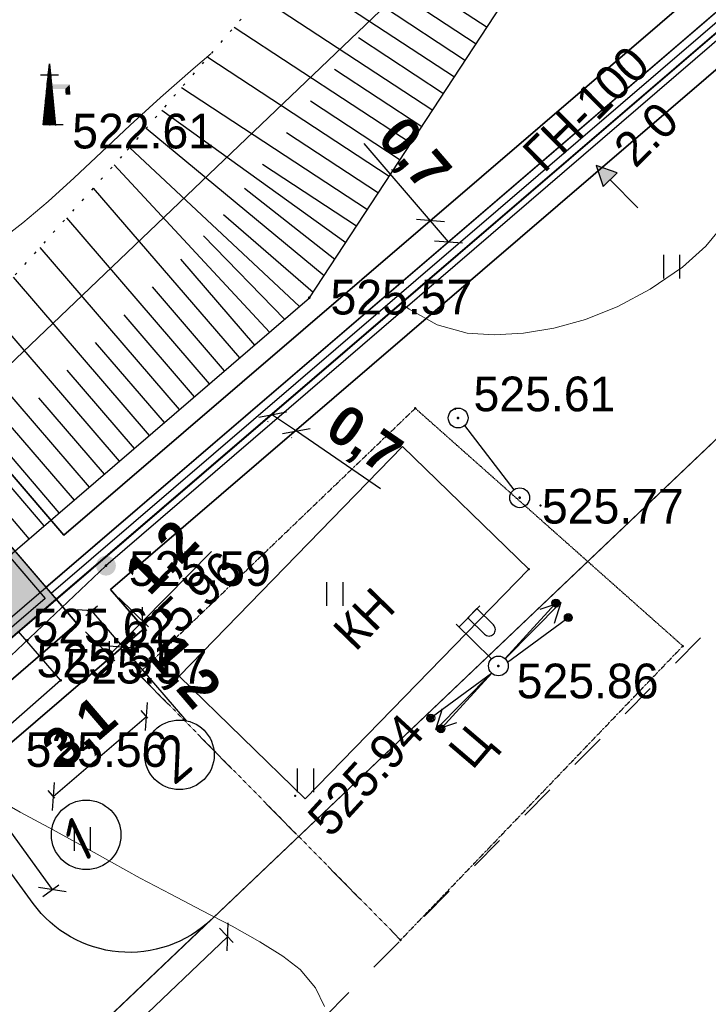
# Model space of a CAD drawing. Header units: millimetres. Extents: x 767170 to 66149698, y -983507 to 2493658.
# Tile 184 of 226: x 2856017 to 2873388, y -741449 to -716604. Entities that reach past the tile are written whole.
import ezdxf

# ---------------------------------------------------------------- set-up
doc = ezdxf.new("R2010")
doc.units = ezdxf.units.MM
for name, pattern in [('Д_ТРОТ_ТРУБА', [3, 1.5, -1.5]), ('ДОРОГИ_ГРУНТ', [7, 5, -2]), ('ДОРОГИ_СТРОЯЩ', [9, 8, -1]), ('Контура низ откосов  Штриховая 0.1-0.5 - - - - - - -', [0.6, 0.1, -0.5])]:
    doc.linetypes.add(name, pattern=pattern)
for name, color, linetype in [('(004) Точки рельефа', 7, 'Continuous'), ('(004a) Точки рельефа (отк.)', 7, 'Continuous'), ('(007) Здания', 7, 'Continuous'), ('(013) Газ', 30, 'ИК_Газопровод -------г--------'), ('(022) Возд. Линии', 7, 'Continuous'), ('(025) Дорога', 7, 'Continuous'), ('(028) Гидротехн.', 7, 'Continuous'), ('(031) Горизонтали', 42, 'Continuous'), ('(035) Откосы', 7, 'Continuous'), ('(036) Растительность', 7, 'Continuous'), ('(040) Ограда', 7, 'Continuous'), ('METALL OG', 7, 'Continuous'), ('V-NODE-TEXT', 11, 'Continuous'), ('YQ_DIM', 3, 'Continuous'), ('Пикет', 7, 'Continuous')]:
    doc.layers.add(name, color=color, linetype=linetype)
doc.layers.add('ВВГ 3х2.5', color=5, linetype='Continuous', lineweight=40)
doc.styles.add('BM-431', font='txt')
doc.styles.add('D-431', font='txt')
doc.styles.add('FAYZXON', font='GOTHICB.TTF')
doc.styles.add('P-131', font='txt')
doc.styles.add('S', font='txtwr', dxfattribs={"oblique": 15})
doc.styles.get("Standard").update_dxf_attribs({"font": 'isocpeui.ttf'})
doc.linetypes.add('FENCELINE1', pattern='A,6.35,-2.54,[133,ltypeshp.shx,S=2.54,R=0,X=-2.54,Y=0],-2.54,25.4', length=36.83)
doc.linetypes.add('GAZ_VOZDUSH', pattern='A,1,-2,["~",Standard,S=3,R=0,X=-1.5,Y=-1.5],-1,10', length=14)
doc.linetypes.add('ИК_Газопровод -------г--------', pattern='A,9,-0.6,["Г",Standard,S=1.2,R=0,X=0,Y=-0.6],-1.2', length=10.8)
doc.linetypes.add('ОГРАДА_V_ПРОВ', pattern='A,2.5,["v",Standard,S=1,R=0,X=0,Y=0],5,["v",Standard,S=1,R=180,X=0,Y=0],2.5', length=10)
doc.linetypes.add('ОГРАДА_БЕТ', pattern='A,4,["|",Standard,S=0.8,R=0,X=0,Y=-0.8],4', length=8)
doc.dimstyles.new('MAGENTA genplan dimension', dxfattribs={"dimtxt": 1000, "dimasz": 500, "dimexe": 200, "dimexo": 300, "dimgap": 100, "dimtad": 1, "dimdec": 1, "dimlfac": 0.001, "dimzin": 1, "dimtxsty": 'FAYZXON', "dimblk": 'OBLIQUE', "dimcen": 0, "dimclrd": 142, "dimclre": 142, "dimclrt": 6, "dimadec": 0, "dimazin": 0, "dimtfac": 1, "dimtdec": 1, "dimtmove": 0, "dimatfit": 3, "dimldrblk": 'OBLIQUE', "dimfxl": 1, "dimlwd": 30, "dimlwe": 30, "dimarcsym": 0})

# ---------------------------------------------------------------- blocks, each defined once
blk = doc.blocks.new('_Oblique')
at = {"color": 0, "linetype": 'ByBlock', "lineweight": -2}
blk.add_line((-0.5, -0.5), (0.5, 0.5), dxfattribs=at)
blk = doc.blocks.new('*D294')
at = {"color": 142, "lineweight": 30, "transparency": 16777216}
for p, q in [((1989123, -731441), (1989123, -731185)), ((1992223, -731441), (1992223, -731185)), ((1989123, -731385), (1992223, -731385))]:
    blk.add_line(p, q, dxfattribs=at)
at = {"color": 142, "lineweight": 30, "transparency": 16777216, "xscale": 500, "yscale": 500, "zscale": 500, "rotation": 180}
blk.add_blockref('_Oblique', (1989123, -731385), dxfattribs=at)
at = {"color": 142, "lineweight": 30, "transparency": 16777216, "xscale": 500, "yscale": 500, "zscale": 500}
blk.add_blockref('_Oblique', (1992223, -731385), dxfattribs=at)
at = {"color": 6, "transparency": 16777216, "insert": (1990673, -730689), "char_height": 1000, "attachment_point": 5, "style": 'FAYZXON'}
blk.add_mtext('3,1', dxfattribs=at)
blk = doc.blocks.new('*D295')
at = {"color": 142, "lineweight": 30, "transparency": 16777216}
for p, q in [((1986356, -727461), (1986356, -724361)), ((1986433, -724361), (1986556, -724361)), ((1986433, -727461), (1986556, -727461))]:
    blk.add_line(p, q, dxfattribs=at)
at = {"color": 142, "lineweight": 30, "transparency": 16777216, "xscale": 500, "yscale": 500, "zscale": 500}
for p, rotation in [((1986356, -724361), 90), ((1986356, -727461), 270)]:
    blk.add_blockref('_Oblique', p, dxfattribs=dict(at, rotation=rotation))
at = {"color": 6, "transparency": 16777216, "insert": (1985661, -725911), "char_height": 1000, "attachment_point": 5, "rotation": 90, "style": 'FAYZXON'}
blk.add_mtext('3,1', dxfattribs=at)
blk = doc.blocks.new('I04010')
for p, q in [((-0.412273, 0.007146), (-0.412273, 1.207146)), ((0.387727, 1.207146), (0.387727, 0.007146))]:
    blk.add_line(p, q)
blk = doc.blocks.new('s3-flat-16')
at = {"layer": '(022) Возд. Линии'}
h = blk.add_hatch(dxfattribs=at)
h.set_pattern_fill('ACET-2D-ANSI31', color=256, scale=0.01, angle=216.1445, style=0)
h.set_pattern_definition([(261.144504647, (-32250.83694, -79576.628754), (0.031371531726, -0.004887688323), [])])
edge = h.paths.add_edge_path()
edge.add_arc((-1.534, -1.121), 0.1, 0, 360)
blk.add_lwpolyline([(0, 0), (-1.615, -1.18)], dxfattribs=at)
blk.add_circle((-1.534, -1.121), 0.1, dxfattribs=at)
blk = doc.blocks.new('s4-flat-16')
at = {"layer": '(022) Возд. Линии'}
h = blk.add_hatch(dxfattribs=at)
h.set_pattern_fill('ACET-2D-ANSI31', color=256, scale=0.01, angle=36.1445, style=0)
h.set_pattern_definition([(81.144504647, (-32251.239618, -79576.92287), (-0.031371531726, 0.004887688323), [])])
edge = h.paths.add_edge_path()
edge.add_arc((1.534, 1.121), 0.1, 0, 360)
blk.add_lwpolyline([(0, 0), (1.615, 1.18)], dxfattribs=at)
blk.add_circle((1.534, 1.121), 0.1, dxfattribs=at)
blk = doc.blocks.new('prov-s-flat-12')
at = {"layer": '(022) Возд. Линии'}
for name, p in [('s4-flat-16', (0.202, 0.148)), ('s3-flat-16', (-0.201, -0.146))]:
    blk.add_blockref(name, p, dxfattribs=at)
blk = doc.blocks.new('STOLB-flat-5')
at = {"layer": '(022) Возд. Линии'}
blk.add_circle((0, 0), 0.25, dxfattribs=at)
blk = doc.blocks.new('s3-flat-17')
at = {"layer": '(022) Возд. Линии'}
h = blk.add_hatch(dxfattribs=at)
h.set_pattern_fill('ACET-2D-ANSI31', color=256, scale=0.01, angle=227.5732, style=0)
h.set_pattern_definition([(272.57319229, (-32250.842247, -79576.64046), (0.031717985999, 0.001425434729), [])])
edge = h.paths.add_edge_path()
edge.add_arc((-1.282, -1.402), 0.1, 0, 360)
blk.add_lwpolyline([(0, 0), (-1.349, -1.476)], dxfattribs=at)
blk.add_circle((-1.282, -1.402), 0.1, dxfattribs=at)
blk = doc.blocks.new('s4-flat-17')
at = {"layer": '(022) Возд. Линии'}
h = blk.add_hatch(dxfattribs=at)
h.set_pattern_fill('ACET-2D-ANSI31', color=256, scale=0.01, angle=47.5732, style=0)
h.set_pattern_definition([(92.57319229, (-32251.178662, -79577.008535), (-0.031717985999, -0.001425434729), [])])
edge = h.paths.add_edge_path()
edge.add_arc((1.282, 1.402), 0.1, 0, 360)
blk.add_lwpolyline([(0, 0), (1.349, 1.476)], dxfattribs=at)
blk.add_circle((1.282, 1.402), 0.1, dxfattribs=at)
blk = doc.blocks.new('prov-s-flat-13')
at = {"layer": '(022) Возд. Линии'}
for name, p in [('s4-flat-17', (0.169, 0.185)), ('s3-flat-17', (-0.168, -0.183))]:
    blk.add_blockref(name, p, dxfattribs=at)
blk = doc.blocks.new('S2-flat-12')
at = {"layer": '(022) Возд. Линии'}
for p, q in [((0, 0), (1.402, 1.426)), ((1.402, 1.426), (0.874, 1.245)), ((1.402, 1.426), (1.23, 0.894))]:
    blk.add_line(p, q, dxfattribs=at)
blk = doc.blocks.new('S1-flat-12')
at = {"layer": '(022) Возд. Линии'}
for p, q in [((0, 0), (-1.402, -1.426)), ((-1.402, -1.426), (-1.23, -0.894)), ((-1.402, -1.426), (-0.874, -1.245))]:
    blk.add_line(p, q, dxfattribs=at)
blk = doc.blocks.new('f-flat-11')
at = {"layer": '(022) Возд. Линии'}
for points in [[(-0.998, 0.982), (-0.472, 1.516)], [(-0.178, 0.175), (-1.069, 1.052)]]:
    blk.add_lwpolyline(points, dxfattribs=at)
blk.add_lwpolyline([(-0.122, 0.803), (-0.122, 0.803, 0.414214), (-0.124, 1.033), (-0.542, 1.445), (-0.77, 1.213), (-0.351, 0.801, 0.414214)], format="xyb", close=True, dxfattribs=at)
blk.add_circle((0, 0), 0.25, dxfattribs=at)
blk = doc.blocks.new('U1061-flat-5')
at = {"layer": '(022) Возд. Линии'}
blk.add_circle((0, 0), 0.25, dxfattribs=at)
at = {"color": 4, "oblique": 15}
blk.add_attdef('Z', (0.797, -0.495), '', height=1, dxfattribs=at)
blk = doc.blocks.new('U1061-flat-6')
at = {"layer": '(022) Возд. Линии'}
blk.add_circle((0, 0), 0.25, dxfattribs=at)
at = {"color": 4, "oblique": 15}
blk.add_attdef('Z', (0.797, -0.495), '', height=1, dxfattribs=at)
blk = doc.blocks.new('I03042-flat-1')
at = {"layer": '(028) Гидротехн.'}
for p, q in [((-0.012, 0), (0.144, 1.536)), ((0.144, 1.536), (0.294, -0.018)), ((0.144, 0), (0.144, 1.536)), ((-0.078, 1.26), (0.372, 1.26)), ((0.114, 0), (0.114, 1.296)), ((0.12, 0), (0.12, 1.356)), ((0.132, 0), (0.132, 1.416)), ((0.138, 0), (0.138, 1.482)), ((0.15, 0), (0.15, 1.47)), ((0.156, 0), (0.156, 1.41)), ((0.162, 0), (0.162, 1.35)), ((0.168, 0), (0.168, 1.29)), ((0.084, 0), (0.084, 0.996)), ((0.09, 0), (0.09, 1.056)), ((0.096, 0), (0.096, 1.116)), ((0.102, 0), (0.102, 1.176)), ((0.108, 0), (0.108, 1.236)), ((0.174, 0), (0.174, 1.224)), ((0.18, 0), (0.18, 1.164)), ((0.186, 0), (0.186, 1.104)), ((0.192, 0), (0.192, 1.044)), ((0.06, 0), (0.06, 0.75)), ((0.066, 0), (0.066, 0.81)), ((0.072, 0), (0.072, 0.87)), ((0.078, 0), (0.078, 0.93)), ((0.198, 0), (0.198, 0.978)), ((0.204, 0), (0.204, 0.918)), ((0.21, 0), (0.21, 0.858)), ((0.216, 0), (0.216, 0.798)), ((0.036, 0), (0.036, 0.504)), ((0.042, 0), (0.042, 0.57)), ((0.048, 0), (0.048, 0.63)), ((0.054, 0), (0.054, 0.69)), ((0.222, 0), (0.222, 0.732)), ((0.228, 0), (0.228, 0.672)), ((0.234, 0), (0.234, 0.612)), ((0.24, 0), (0.24, 0.552)), ((0.012, 0), (0.012, 0.264)), ((0.018, 0), (0.018, 0.324)), ((0.024, 0), (0.024, 0.384)), ((0.03, 0), (0.03, 0.444)), ((0.246, 0), (0.246, 0.486)), ((0.252, 0), (0.252, 0.426)), ((0.258, 0), (0.258, 0.366)), ((0.264, 0), (0.264, 0.306)), ((-0.012, 0), (-0.012, 0.018)), ((0.492, 0), (-0.012, 0)), ((-0.006, 0), (-0.006, 0.078)), ((0, 0), (0, 0.144)), ((0.006, 0), (0.006, 0.204)), ((0.27, 0), (0.27, 0.24)), ((0.276, 0), (0.276, 0.18)), ((0.282, 0), (0.282, 0.12)), ((0.288, 0), (0.288, 0.06)), ((0.294, -0.006), (0.294, 0))]:
    blk.add_line(p, q, dxfattribs=at)
for points in [[(0.186, 1.02), (0.186, 0.9), (0.654, 1.02), (0.54, 0.9)], [(0.654, 1.02), (0.54, 0.9), (0.672, 0.762), (0.552, 0.756)]]:
    blk.add_trace(points, dxfattribs=at)
at = {"color": 4, "style": 'S', "oblique": 15, "width": 1.035276}
blk.add_attdef('Z', (1.033, -0.095), '', height=1.159, dxfattribs=at)
blk = doc.blocks.new('wef-flat-7')
at = {"layer": '(025) Дорога', "linetype": 'Д_ТРОТ_ТРУБА'}
blk.add_hatch(color=0, dxfattribs=at).paths.add_polyline_path([(-1754815.989, -1398303.214), (-1754815.633, -1398302.864), (-1754816.161, -1398302.682)])
at = {"layer": '(022) Возд. Линии', "color": 0}
for points in [[(-1754816.161, -1398302.682), (-1754815.989, -1398303.214)], [(-1754815.11, -1398303.752), (-1754815.811, -1398303.039)]]:
    blk.add_lwpolyline(points, dxfattribs=at)
at = {"layer": '(025) Дорога', "color": 0, "linetype": 'Д_ТРОТ_ТРУБА'}
blk.add_lwpolyline([(-1754815.989, -1398303.214), (-1754815.633, -1398302.864), (-1754816.161, -1398302.682), (-1754815.989, -1398303.214)], close=True, dxfattribs=at)
blk.add_lwpolyline([(-1754815.989, -1398303.214), (-1754815.633, -1398302.864)], dxfattribs=at)
blk = doc.blocks.new('A$C05d28b1e')
at = {"layer": '(013) Газ', "linetype": 'ByBlock'}
h = blk.add_hatch(color=0, dxfattribs=at)
edge = h.paths.add_edge_path()
edge.add_arc((-74554, -132816), 250, 0, 360)
at = {"layer": '(004) Точки рельефа', "color": 7, "linetype": 'ByBlock'}
blk.add_point((-75974, -121690), dxfattribs=at)
at = {"layer": '(004) Точки рельефа', "color": 7, "linetype": 'ByBlock', "lineweight": -2}
for p in [(-69421, -126056), (-65671, -129089), (-64118, -131102), (-74554, -132816), (-64655, -135345)]:
    blk.add_point(p, dxfattribs=at)
at = {"layer": '(004a) Точки рельефа (отк.)', "color": 7, "linetype": 'ByBlock', "lineweight": -2}
for p in [(-76535, -134697), (-75701, -135708)]:
    blk.add_point(p, dxfattribs=at)
at = {"layer": '(013) Газ', "linetype": 'GAZ_VOZDUSH', "ltscale": 600, "flags": 128}
for points in [[(139039, 153682), (138885, 152734), (135454, 145357), (130316, 142546), (115842, 109039), (104824, 79051), (99727, 68744), (82201, 34139), (52809, 3628), (56082, -3749), (32593, -24350), (33828, -29046), (31852, -35564), (-6995, -77251), (-10648, -79274), (-22017, -90450), (-29954, -94459), (-74554, -132816), (-76953, -135094)], [(-29501, -81599), (-34885, -86796), (-57126, -108761), (-84722, -135134), (-87949, -138482), (-84911, -141883), (-86034, -142931)]]:
    blk.add_lwpolyline(points, dxfattribs=at)
at = {"layer": '(022) Возд. Линии', "linetype": 'ДОРОГИ_ГРУНТ', "ltscale": 600}
blk.add_lwpolyline([(-65507, -129278), (-64269, -130903)], dxfattribs=at)
at = {"layer": '(025) Дорога', "linetype": 'Д_ТРОТ_ТРУБА', "ltscale": 600, "flags": 128}
blk.add_lwpolyline([(150815, 142076), (135921, 113311), (125552, 93370), (117383, 77821), (104208, 56333), (99627, 49152), (88708, 25275), (72217, 300), (60109, -13961), (40976, -33812), (21855, -53057), (7525, -67385), (-21145, -96032), (-41237, -115998), (-56020, -131074), (-73097, -148290), (-76079, -151266)], dxfattribs=at)
at = {"layer": '(031) Горизонтали', "color": 42, "linetype": 'Continuous', "lineweight": 0, "ltscale": 600}
for points in [[(-67111, -126195), (-66907, -126346), (-66200, -126735), (-65446, -126949), (-64760, -126991), (-64026, -126952), (-63254, -126825), (-62457, -126603), (-61644, -126277), (-60826, -125841), (-60014, -125287), (-59426, -124756), (-58898, -124125), (-58410, -123403), (-57942, -122598), (-57473, -121717), (-56981, -120768), (-56447, -119760), (-55850, -118700), (-55168, -117596), (-54477, -116535), (-53738, -115399), (-52973, -114229), (-52713, -113832)], [(-77269, -124632), (-76648, -124161), (-76013, -123622), (-75357, -123025), (-74671, -122382), (-73948, -121703), (-73179, -121000), (-72358, -120281), (-71902, -119891)], [(-69044, -143939), (-69273, -143469), (-69652, -143007), (-70089, -142670), (-70676, -142303), (-71371, -141915), (-72133, -141513), (-72921, -141105), (-73695, -140697), (-74412, -140298), (-75213, -139849), (-76000, -139423), (-76721, -139034), (-77322, -138693)]]:
    blk.add_lwpolyline(points, dxfattribs=at)
blk.add_lwpolyline([(-68722, -124991), (-68722, -124991)], close=True, dxfattribs=at)
at = {"layer": '(035) Откосы', "ltscale": 600}
for p, q in [((-69338, -116940), (-65215, -119646)), ((-70000, -117702), (-65763, -120482)), ((-66974, -117893), (-64941, -119228)), ((-70662, -118464), (-66312, -121318)), ((-67579, -118692), (-65489, -120064)), ((-71323, -119225), (-66860, -122153)), ((-68184, -119491), (-66038, -120900)), ((-71985, -119987), (-67409, -122989)), ((-68789, -120290), (-66586, -121736)), ((-72647, -120749), (-67957, -123825)), ((-69394, -121089), (-67135, -122571)), ((-73147, -121325), (-68506, -124661)), ((-73537, -121774), (-69054, -125497)), ((-69999, -121888), (-67683, -123407)), ((-73964, -122266), (-69673, -126272)), ((-74352, -122705), (-70431, -126924)), ((-70605, -122686), (-68232, -124243)), ((-74875, -123286), (-71189, -127575)), ((-71062, -123290), (-68780, -125079)), ((-71586, -123953), (-69329, -125915)), ((-75549, -124036), (-71948, -128227)), ((-72095, -124492), (-70052, -126598)), ((-76223, -124785), (-72706, -128878)), ((-72674, -125080), (-70810, -127249)), ((-76897, -125535), (-73465, -129530)), ((-73390, -125781), (-71569, -127901)), ((-77571, -126285), (-74223, -130182)), ((-74106, -126482), (-72327, -128553)), ((-78245, -127035), (-74981, -130833)), ((-74823, -127182), (-73085, -129204)), ((-78919, -127784), (-75740, -131485)), ((-75539, -127883), (-73844, -129856)), ((-79593, -128534), (-76498, -132136)), ((-76255, -128583), (-74602, -130507)), ((-76971, -129284), (-75360, -131159)), ((-77687, -129985), (-76119, -131810))]:
    blk.add_line(p, q, dxfattribs=at)
at = {"layer": '(035) Откосы', "linetype": 'Контура низ откосов  Штриховая 0.1-0.5 - - - - - - -', "ltscale": 600}
blk.add_lwpolyline([(-58043, -62121), (-51597, -72270), (-40161, -84572), (-36241, -91710), (-36416, -92038), (-37251, -92867), (-52689, -103803), (-66190, -113316), (-74159, -122490), (-84579, -134080)], dxfattribs=at)
at = {"layer": '(035) Откосы', "ltscale": 600}
blk.add_lwpolyline([(-82186, -137023), (-69421, -126056), (-64578, -118675), (-47013, -107040), (-32314, -93471), (-31996, -93107), (-31938, -92630), (-37675, -83853), (-49817, -71663), (-58043, -62121)], dxfattribs=at)
at = {"layer": '(040) Ограда', "linetype": 'ОГРАДА_БЕТ', "ltscale": 600, "flags": 128}
blk.add_lwpolyline([(-84579, -134080), (-82186, -137023), (-81425, -137959), (-27799, -91911)], dxfattribs=at)
at = {"layer": '(040) Ограда', "ltscale": 600}
blk.add_lwpolyline([(-84889, -134332), (-82496, -137275), (-81476, -138531), (-27538, -92214)], dxfattribs=at)
at = {"layer": '(040) Ограда', "linetype": 'ОГРАДА_V_ПРОВ', "ltscale": 600, "flags": 128}
blk.add_lwpolyline([(-78234, -135747), (-77165, -136992), (-75701, -135708), (-76757, -134478)], dxfattribs=at)
at = {"layer": '(022) Возд. Линии', "xscale": 1000, "yscale": 1000, "zscale": 1000}
for name, p in [('I03042-flat-1', (-76124, -121690)), ('wef-flat-7', (1754753976, 1398179963)), ('U1061-flat-5', (-65671, -129089)), ('U1061-flat-6', (-64118, -131102)), ('prov-s-flat-13', (-64655, -135345)), ('f-flat-11', (-64655, -135345)), ('S2-flat-12', (-64482, -135169)), ('prov-s-flat-12', (-64628, -135394)), ('STOLB-flat-5', (-64655, -135345)), ('S1-flat-12', (-64832, -135525))]:
    blk.add_blockref(name, p, dxfattribs=at)
at = {"layer": '(036) Растительность', "linetype": 'Continuous', "xscale": 500, "yscale": 500, "zscale": 500}
for p in [(-60280, -125574), (-68773, -133836), (-69515, -138533), (-75145, -140016)]:
    blk.add_blockref('I04010', p, dxfattribs=at)
at = {"layer": '(004) Точки рельефа', "linetype": 'ByBlock', "char_height": 875, "attachment_point": 4, "style": 'D-431'}
for s, insert in [('522.61', (-75407, -121856)), ('525.57', (-68891, -126046)), ('525.61', (-65283, -128488)), ('525.77', (-63557, -131321)), ('525.59', (-73975, -132894)), ('525.51', (-76307, -135202)), ('525.86', (-64194, -135731)), ('525.56', (-76583, -137461))]:
    blk.add_mtext(s, dxfattribs=dict(at, insert=insert))
at = {"layer": '(004a) Точки рельефа (отк.)', "linetype": 'ByBlock', "char_height": 875, "attachment_point": 4, "style": 'D-431'}
for s, insert in [('525.62', (-76410, -134347)), ('525.57', (-75576, -135358))]:
    blk.add_mtext(s, dxfattribs=dict(at, insert=insert))
at = {"layer": '(013) Газ', "color": 0, "linetype": 'Continuous', "style": 'BM-431'}
for s, p in [('ГН-100', (-63503, -122933)), ('2.0', (-61203, -122809))]:
    blk.add_text(s, height=875, rotation=44.5088, dxfattribs=at).set_placement(p)
blk = doc.blocks.new('*D1633')
at = {"layer": 'YQ_DIM', "color": 142, "lineweight": 30, "transparency": 16777216}
for p, q in [((2861056, -739529), (2861401, -739891)), ((2861263, -739746), (2852494, -748091)), ((2852288, -747873), (2852632, -748235))]:
    blk.add_line(p, q, dxfattribs=at)
at = {"layer": 'YQ_DIM', "color": 142, "lineweight": 30, "transparency": 16777216, "xscale": 500, "yscale": 500, "zscale": 500}
for p, rotation in [((2861263, -739746), 43.58202312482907), ((2852494, -748091), 223.5820231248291)]:
    blk.add_blockref('_Oblique', p, dxfattribs=dict(at, rotation=rotation))
at = {"layer": 'YQ_DIM', "color": 6, "transparency": 16777216, "insert": (2856399, -743415), "char_height": 1000, "attachment_point": 5, "rotation": 43.582, "style": 'FAYZXON'}
blk.add_mtext('12,1', dxfattribs=at)
blk = doc.blocks.new('*D1635')
at = {"layer": 'YQ_DIM', "color": 142, "lineweight": 30, "transparency": 16777216}
for p, q in [((2842194, -718935), (2842598, -718641)), ((2842436, -718758), (2856840, -738550)), ((2856598, -738727), (2857002, -738433))]:
    blk.add_line(p, q, dxfattribs=at)
at = {"layer": 'YQ_DIM', "color": 142, "lineweight": 30, "transparency": 16777216, "xscale": 500, "yscale": 500, "zscale": 500}
for p, rotation in [((2842436, -718758), 126.0466201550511), ((2856840, -738550), 306.0466201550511)]:
    blk.add_blockref('_Oblique', p, dxfattribs=dict(at, rotation=rotation))
at = {"layer": 'YQ_DIM', "color": 6, "transparency": 16777216, "insert": (2850200, -728245), "char_height": 1000, "attachment_point": 5, "rotation": 306.0466, "style": 'FAYZXON'}
blk.add_mtext('24,5', dxfattribs=at)
blk = doc.blocks.new('*D1687')
at = {"color": 142, "lineweight": 30, "transparency": 16777216}
for p, q in [((2857688, -731640), (2857980, -731390)), ((2857828, -731520), (2858610, -732430)), ((2858470, -732550), (2858762, -732300)), ((2858610, -732430), (2860221, -734306))]:
    blk.add_line(p, q, dxfattribs=at)
at = {"color": 142, "lineweight": 30, "transparency": 16777216, "xscale": 500, "yscale": 500, "zscale": 500}
for p, rotation in [((2857828, -731520), 130.6590612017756), ((2858610, -732430), 310.6590612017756)]:
    blk.add_blockref('_Oblique', p, dxfattribs=dict(at, rotation=rotation))
at = {"color": 6, "transparency": 16777216, "insert": (2860106, -733105), "char_height": 1000, "attachment_point": 5, "rotation": 310.6591, "style": 'FAYZXON'}
blk.add_mtext('1,2', dxfattribs=at)
blk = doc.blocks.new('*D1688')
at = {"color": 142, "lineweight": 30, "transparency": 16777216}
for p, q in [((2859121, -731781), (2860857, -730020)), ((2858520, -731189), (2859263, -731922)), ((2858275, -732639), (2859121, -731781)), ((2857675, -732046), (2858418, -732779))]:
    blk.add_line(p, q, dxfattribs=at)
at = {"color": 142, "lineweight": 30, "transparency": 16777216, "xscale": 500, "yscale": 500, "zscale": 500}
for p, rotation in [((2859121, -731781), 45.39806122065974), ((2858275, -732639), 225.3980612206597)]:
    blk.add_blockref('_Oblique', p, dxfattribs=dict(at, rotation=rotation))
at = {"color": 6, "transparency": 16777216, "insert": (2859670, -730235), "char_height": 1000, "attachment_point": 5, "rotation": 45.3981, "style": 'FAYZXON'}
blk.add_mtext('1,2', dxfattribs=at)
blk = doc.blocks.new('*D1689')
at = {"color": 142, "lineweight": 30, "transparency": 16777216}
for p, q in [((2862398, -726572), (2862996, -726981)), ((2862279, -726747), (2862285, -726737)), ((2862877, -727156), (2862884, -727146)), ((2862996, -726981), (2865119, -728430))]:
    blk.add_line(p, q, dxfattribs=at)
at = {"color": 142, "lineweight": 30, "transparency": 16777216, "xscale": 500, "yscale": 500, "zscale": 500}
for p, rotation in [((2862398, -726572), 145.6673728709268), ((2862996, -726981), 325.6673728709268)]:
    blk.add_blockref('_Oblique', p, dxfattribs=dict(at, rotation=rotation))
at = {"color": 6, "transparency": 16777216, "insert": (2864656, -727273), "char_height": 1000, "attachment_point": 5, "rotation": 325.6674, "style": 'FAYZXON'}
blk.add_mtext('0,7', dxfattribs=at)
blk = doc.blocks.new('*D1690')
at = {"color": 142, "lineweight": 30, "transparency": 16777216}
for p, q in [((2866377, -721676), (2864703, -719726)), ((2866833, -722207), (2866377, -721676)), ((2866227, -721805), (2866226, -721806)), ((2866683, -722336), (2866682, -722337))]:
    blk.add_line(p, q, dxfattribs=at)
at = {"color": 142, "lineweight": 30, "transparency": 16777216, "xscale": 500, "yscale": 500, "zscale": 500}
for p, rotation in [((2866377, -721676), 130.6501091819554), ((2866833, -722207), 310.6501091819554)]:
    blk.add_blockref('_Oblique', p, dxfattribs=dict(at, rotation=rotation))
at = {"color": 6, "transparency": 16777216, "insert": (2865905, -720058), "char_height": 1000, "attachment_point": 5, "rotation": 310.6501, "style": 'FAYZXON'}
blk.add_mtext('0,7', dxfattribs=at)
blk = doc.blocks.new('asdaw1234141')
at = {"layer": '(013) Газ', "linetype": 'ByBlock'}
h = blk.add_hatch(color=0, dxfattribs=at)
edge = h.paths.add_edge_path()
edge.add_arc((-58889, -70647), 250, 0, 360)
at = {"layer": '(004) Точки рельефа', "color": 7, "linetype": 'ByBlock', "lineweight": -2}
for p in [(-53756, -63887), (-50006, -66920), (-48453, -68933), (-58889, -70647), (-48990, -73176)]:
    blk.add_point(p, dxfattribs=at)
at = {"layer": '(004a) Точки рельефа (отк.)', "color": 7, "linetype": 'ByBlock', "lineweight": -2}
for p in [(-60870, -72528), (-60036, -73539)]:
    blk.add_point(p, dxfattribs=at)
at = {"layer": '(007) Здания', "elevation": 525677}
blk.add_lwpolyline([(-57044, -73433), (-51409, -67639), (-48226, -70734), (-53861, -76528)], close=True, dxfattribs=at)
at = {"layer": '(013) Газ', "linetype": 'GAZ_VOZDUSH', "ltscale": 600, "flags": 128}
blk.add_lwpolyline([(-13836, -19430), (-19220, -24627), (-41461, -46592), (-69057, -72965), (-72284, -76313), (-69246, -79714), (-70369, -80762)], dxfattribs=at)
at = {"layer": '(022) Возд. Линии', "linetype": 'ДОРОГИ_ГРУНТ', "ltscale": 600}
blk.add_lwpolyline([(-49842, -67109), (-48604, -68734)], dxfattribs=at)
at = {"layer": '(025) Дорога', "linetype": 'Д_ТРОТ_ТРУБА', "elevation": 525688}
blk.add_lwpolyline([(-51087, -66676), (-58070, -73377), (-51457, -80093), (-44337, -72674), (-51087, -66676)], dxfattribs=at)
at = {"layer": '(031) Горизонтали', "color": 42, "linetype": 'Continuous', "lineweight": 0, "ltscale": 600}
for points in [[(-51446, -64026), (-51242, -64177), (-50535, -64566), (-49781, -64780), (-49095, -64822), (-48361, -64783), (-47589, -64656), (-46792, -64434), (-45979, -64108), (-45161, -63672), (-44349, -63118), (-43761, -62587), (-43233, -61956), (-42745, -61234), (-42277, -60429), (-41808, -59548), (-41316, -58599), (-40782, -57591), (-40185, -56531), (-39503, -55427), (-38812, -54366), (-38073, -53230), (-37308, -52060), (-37048, -51663)], [(-53379, -81770), (-53608, -81300), (-53987, -80838), (-54424, -80501), (-55011, -80134), (-55706, -79746), (-56468, -79344), (-57256, -78936), (-58030, -78528), (-58747, -78129), (-59548, -77680), (-60335, -77254), (-61056, -76865), (-61657, -76524)]]:
    blk.add_lwpolyline(points, dxfattribs=at)
blk.add_lwpolyline([(-53057, -62822), (-53057, -62822)], close=True, dxfattribs=at)
at = {"layer": '(035) Откосы', "ltscale": 600}
for p, q in [((-53673, -54771), (-49550, -57477)), ((-54335, -55533), (-50098, -58313)), ((-51309, -55724), (-49276, -57059)), ((-54997, -56295), (-50647, -59149)), ((-51914, -56523), (-49824, -57895)), ((-55658, -57056), (-51195, -59984)), ((-52519, -57322), (-50373, -58731)), ((-56320, -57818), (-51744, -60820)), ((-53124, -58121), (-50921, -59567)), ((-56982, -58580), (-52292, -61656)), ((-53729, -58920), (-51470, -60402)), ((-57482, -59156), (-52841, -62492)), ((-57872, -59605), (-53389, -63328)), ((-54334, -59719), (-52018, -61238)), ((-58299, -60097), (-54008, -64103)), ((-58687, -60536), (-54766, -64755)), ((-54940, -60517), (-52567, -62074)), ((-59210, -61117), (-55524, -65406)), ((-55397, -61121), (-53115, -62910)), ((-55921, -61784), (-53664, -63746)), ((-59884, -61867), (-56283, -66058)), ((-56430, -62323), (-54387, -64429)), ((-60558, -62616), (-57041, -66709)), ((-57009, -62911), (-55145, -65080)), ((-61232, -63366), (-57800, -67361)), ((-57725, -63612), (-55904, -65732)), ((-61906, -64116), (-58558, -68013)), ((-58441, -64313), (-56662, -66384)), ((-62580, -64866), (-59316, -68664)), ((-59158, -65013), (-57420, -67035)), ((-63254, -65615), (-60075, -69316)), ((-59874, -65714), (-58179, -67687)), ((-63928, -66365), (-60833, -69967)), ((-60590, -66414), (-58937, -68338)), ((-61306, -67115), (-59695, -68990)), ((-62022, -67816), (-60454, -69641))]:
    blk.add_line(p, q, dxfattribs=at)
at = {"layer": '(040) Ограда', "linetype": 'ОГРАДА_БЕТ', "ltscale": 600, "flags": 128}
blk.add_lwpolyline([(-68914, -71911), (-66521, -74854), (-65760, -75790), (-12134, -29742)], dxfattribs=at)
at = {"layer": '(040) Ограда', "ltscale": 600}
blk.add_lwpolyline([(-69224, -72163), (-66831, -75106), (-65811, -76362), (-11873, -30045)], dxfattribs=at)
at = {"layer": '(040) Ограда', "linetype": 'ОГРАДА_V_ПРОВ', "ltscale": 600, "flags": 128}
blk.add_lwpolyline([(-62569, -73578), (-61500, -74823), (-60036, -73539), (-61092, -72309)], dxfattribs=at)
at = {"layer": 'Пикет', "color": 7, "linetype": 'ByBlock', "lineweight": -2, "transparency": 16777216}
for p in [(-51087, -66676, 525981), (-50081, -66688, 526119), (-47927, -69124, 526016), (-48226, -70734, 526004), (-44337, -72674, 525941), (-58070, -73377, 525958), (-57044, -73433, 525970), (-54121, -76451, 525939), (-51457, -80093, 525683)]:
    blk.add_point(p, dxfattribs=at)
at = {"layer": '(022) Возд. Линии', "xscale": 1000, "yscale": 1000, "zscale": 1000}
for name, p in [('wef-flat-7', (1754769641, 1398242132)), ('U1061-flat-5', (-50006, -66920)), ('U1061-flat-6', (-48453, -68933)), ('prov-s-flat-13', (-48990, -73176)), ('f-flat-11', (-48990, -73176)), ('S2-flat-12', (-48817, -73000)), ('prov-s-flat-12', (-48963, -73225)), ('STOLB-flat-5', (-48990, -73176)), ('S1-flat-12', (-49167, -73356))]:
    blk.add_blockref(name, p, dxfattribs=at)
at = {"layer": '(036) Растительность', "linetype": 'Continuous', "xscale": 500, "yscale": 500, "zscale": 500}
for p in [(-44615, -63405), (-53108, -71667), (-53850, -76364), (-59480, -77847)]:
    blk.add_blockref('I04010', p, dxfattribs=at)
at = {"layer": '(004) Точки рельефа', "linetype": 'ByBlock', "char_height": 875, "attachment_point": 4, "style": 'D-431'}
for s, insert in [('522.61', (-59742, -59687)), ('525.57', (-53226, -63877)), ('525.56', (-60918, -75292))]:
    blk.add_mtext(s, dxfattribs=dict(at, insert=insert))
at = {"layer": '(007) Здания', "style": 'P-131'}
blk.add_text('КН', height=875, rotation=45.7954, dxfattribs=at).set_placement((-52600, -72838))
at = {"layer": '(013) Газ', "color": 0, "linetype": 'Continuous', "style": 'BM-431'}
for s, p in [('ГН-100', (-47838, -60764)), ('2.0', (-45538, -60640))]:
    blk.add_text(s, height=875, rotation=44.5088, dxfattribs=at).set_placement(p)
at = {"layer": '(025) Дорога', "linetype": 'ДОРОГИ_СТРОЯЩ', "style": 'BM-431'}
blk.add_text('Ц', height=875, rotation=49.559, dxfattribs=at).set_placement((-49646, -75825))
at = {"color": 4, "oblique": 15}
for p in [(7915, -43169, 526510), (-14957, -65237, 525926), (-30354, -80716, 525694), (-52139, -102428, 524466)]:
    blk.add_attdef('Z', p, '', height=1000, rotation=4.8022, dxfattribs=at)
at = {"layer": 'V-NODE-TEXT', "color": 7, "linetype": 'ByBlock', "char_height": 875, "attachment_point": 4, "style": 'D-431'}
for s, insert, rotation in [('{\\fD431|b0|i0|c0|p34;525.96}', (-58288, -73005, 525958), 43.8179), ('{\\fD431|b0|i0|c0|p34;525.94}', (-53545, -77245, 525939), 47.446)]:
    blk.add_mtext(s, dxfattribs=dict(at, insert=insert, rotation=rotation))
blk = doc.blocks.new('A$C204b781e')
h = blk.add_hatch(color=1)
h.dxf.hatch_style = 1
h.paths.add_polyline_path([(-1750, 1750), (1750, 1750), (1750, -1750), (-1750, -1750)])
for p, q in [((-4299.18, 1550), (-4779.18, 1550)), ((-4299.18, -1550), (-4779.18, -1550))]:
    blk.add_line(p, q)
for points in [[(1750, 1750), (1750, 2550), (-1750, 2550), (-1750, 1750)], [(-1750, -1750), (-1750, -2550), (1750, -2550), (1750, -1750)]]:
    blk.add_lwpolyline(points)
at = {"ltscale": 0.2}
blk.add_lwpolyline([(-1750, 1750), (1750, 1750), (1750, -1750), (-1750, -1750)], close=True, dxfattribs=at)
at = {"color": 2, "ltscale": 0.2}
blk.add_lwpolyline([(-1550, 1550), (1550, 1550), (1550, -1550), (-1550, -1550)], close=True, dxfattribs=at)
for centre in [(-5769.45, 1550), (-5791.68, -1550), (-1550, -6751.43), (1550, -6751.43)]:
    blk.add_circle(centre, 877.5)
at = {"ltscale": 50}
for s, p in [('Б', (-6363.77, 1129.49)), ('А', (-6386, -1970.51)), ('1', (-2199.03, -7262.02)), ('2', (900.97, -7262.02))]:
    blk.add_text(s, height=1080, dxfattribs=at).set_placement(p)
dim = blk.add_linear_dim(base=(-4316.6, 1550), p1=(-4539.18, -1550), p2=(-4539.18, 1550), angle=90, dimstyle='MAGENTA genplan dimension')
dim.commit()
dim.dimension.update_dxf_attribs({"geometry": '*D295', "text_midpoint": (-5011.78, 0), "insert": (-1990672.56, 725911.28)})
dim = blk.add_linear_dim(base=(1550, -5473.25), p1=(-1550, -5830.12), p2=(1550, -5830.12), dimstyle='MAGENTA genplan dimension')
dim.commit()
dim.dimension.update_dxf_attribs({"geometry": '*D294', "text_midpoint": (0, -4778.07), "insert": (-1990672.56, 725911.28)})

msp = doc.modelspace()

# ---------------------------------------------------------------- block references
at = {"rotation": 40.65906120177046}
msp.add_blockref('A$C204b781e', (2854471.88, -731041.18), dxfattribs=at)

# ---------------------------------------------------------------- next in the draw order: block references
at = {"color": 5, "lineweight": 50}
msp.add_blockref('A$C05d28b1e', (2932748.06, -597565.05), dxfattribs=at)

# ---------------------------------------------------------------- next in the draw order: linework, layer by layer
for points in [[(2849025.24, -738923.43), (2846633.24, -741009.51), (2808064.75, -688015.26), (2731424.38, -571517.97), (2862404, -491940.66), (2925501.59, -604375.82), (2894245.04, -625055.52), (2894084.7, -628553.13), (2896032.82, -631192.96), (2875191.31, -649913.64), (2906180.05, -689868.9), (2858306.41, -730978.06), (2859153.09, -731963.84), (2854323.65, -736111.82)], [(2845990.74, -753451.75), (2985482.9, -620698.59)], [(2872742.68, -649693.55), (2903709.99, -689621.19), (2857133.67, -729612.65), (2854266.42, -726274.34), (2849895.98, -730028.08), (2852913.13, -734173.73), (2854023.68, -733205.21), (2851482.87, -730246.98), (2854137.97, -727966.53), (2856679.31, -730925.39), (2904671.28, -689718.44), (2873694.92, -649779.14)], [(2874239.06, -649828.05), (2905218.78, -689771.68), (2856939.91, -731228.8), (2857460.9, -731835.39), (2854805.8, -734115.84), (2854284.31, -733508.66), (2853149.42, -734498.41), (2854323.65, -736111.82), (2859153.09, -731963.84), (2858306.41, -730978.06), (2906180.05, -689868.9), (2875191.31, -649913.64)], [(2845990.74, -753451.75), (2875456.02, -725409.97)], [(2849790.68, -730118.52), (2854266.42, -726274.34), (2857133.67, -729612.65)], [(2856047.37, -743880.97), (2860516.84, -739627.42)]]:
    msp.add_lwpolyline(points)
at = {"lineweight": 30}
for points in [[(2801111.68, -639142.48), (2806747.37, -658886.99), (2827182.73, -709015.8), (2852438.15, -743717.49, -0.376197), (2852080.72, -747655.99), (2860849.13, -739311.19, -0.45328456), (2856355.31, -738903.38), (2841951.02, -719111.47, -0.39720505), (2842472.7, -715027.73), (2883909.14, -681006.43), (2885174.86, -682548.2), (2888272.08, -680012.3), (2870497.97, -658368.9), (2840358.64, -683120.09), (2842262.58, -685438.49, -0.41421356), (2841848.11, -689660.84), (2832949.52, -696968.59, -0.5052191), (2828267.55, -695782.66), (2812318.03, -656657.79, -0.16168228)], [(2860849.13, -739311.19, -0.45328456), (2856355.31, -738903.38)]]:
    msp.add_lwpolyline(points, format="xyb", dxfattribs=at)
for points in [[(2903709.99, -689621.19), (2857133.67, -729612.65)], [(2857133.67, -729612.65), (2903709.99, -689621.19)], [(2856679.31, -730925.39), (2904671.28, -689718.44)], [(2905218.78, -689771.68), (2856939.91, -731228.8)], [(2858306.41, -730978.06), (2906180.05, -689868.9)], [(2856355.31, -738903.38), (2841951.02, -719111.47)], [(2857133.67, -729612.65), (2854266.42, -726274.34)], [(2854266.42, -726274.34), (2857133.67, -729612.65)], [(2854137.97, -727966.53), (2856679.31, -730925.39)], [(2859153.09, -731963.84), (2858306.41, -730978.06)], [(2856939.91, -731228.8), (2857460.9, -731835.39)], [(2857460.9, -731835.39), (2854805.8, -734115.84)], [(2854323.65, -736111.82), (2859153.09, -731963.84)], [(2852080.72, -747655.99), (2860849.13, -739311.19)]]:
    msp.add_lwpolyline(points, dxfattribs=at)
msp.add_lwpolyline([(2851482.87, -730246.98), (2854137.97, -727966.53), (2857460.9, -731835.39), (2854805.8, -734115.84)], close=True)
at = {"layer": 'METALL OG', "color": 5, "lineweight": 30, "ltscale": 120}
for points in [[(2856679.31, -730925.39), (2904671.28, -689718.44)], [(2905218.78, -689771.68), (2856939.91, -731228.8)]]:
    msp.add_lwpolyline(points, dxfattribs=at)
at = {"layer": 'METALL OG', "color": 5, "linetype": 'FENCELINE1', "lineweight": 30, "ltscale": 80}
msp.add_lwpolyline([(2856809.61, -731077.1), (2904945.03, -689745.06)], dxfattribs=at)

# ---------------------------------------------------------------- next in the draw order: block references
at = {"layer": 'ВВГ 3х2.5', "color": 1, "lineweight": 40}
msp.add_blockref('asdaw1234141', (2917083.06, -659734.05), dxfattribs=at)

# ---------------------------------------------------------------- next in the draw order: dimensions: what is measured, and where the dimension line sits
for p1, p2, distance, picture, middle in [((2866911.02, -722140.23), (2866455.01, -721609.14), 102.25, '*D1690', (2865904.86, -720058.22)), ((2862447.81, -726499.16), (2863046.29, -726907.91), -88.38, '*D1689', (2864656.15, -727272.61)), ((2857460.9, -731835.39), (2858306.41, -730978.06), -1143.76, '*D1688', (2859669.57, -730234.67)), ((2857460.9, -731835.39), (2858242.77, -732745.71), 484.09, '*D1687', (2860105.88, -733104.99))]:
    dim = msp.add_aligned_dim(p1=p1, p2=p2, distance=distance, dimstyle='MAGENTA genplan dimension')
    dim.commit()
    dim.dimension.update_dxf_attribs({"geometry": picture, "text_midpoint": middle})
at = {"layer": 'YQ_DIM'}
for p1, p2, picture, middle in [((2841951.02, -719111.47), (2856355.31, -738903.38), '*D1635', (2850200.36, -728245.29)), ((2860849.13, -739311.19), (2852080.72, -747655.99), '*D1633', (2856399.31, -743414.64))]:
    dim = msp.add_aligned_dim(p1=p1, p2=p2, distance=600, dimstyle='MAGENTA genplan dimension', dxfattribs=at)
    dim.commit()
    dim.dimension.update_dxf_attribs({"geometry": picture, "text_midpoint": middle})

doc.saveas('drawing.dxf')
